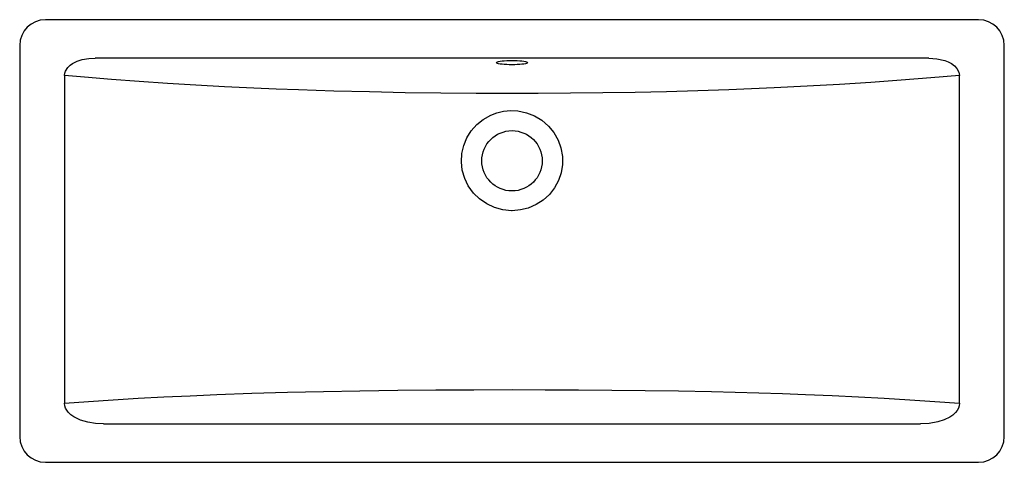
# Model space of a CAD drawing. Header units: millimetres. Extents: x 4143.464 to 4144.231, y 1680.863 to 1681.208.
import ezdxf

# ---------------------------------------------------------------- set-up
doc = ezdxf.new("R2010")
doc.units = ezdxf.units.MM
doc.layers.add('SANINDUSA', color=3, linetype='Continuous')

msp = doc.modelspace()

# ---------------------------------------------------------------- linework, layer by layer
at = {"layer": 'SANINDUSA'}
for p, q in [((4144.21062, 1681.20756), (4143.48362, 1681.20756)), ((4143.46362, 1681.18756), (4143.46362, 1680.88256)), ((4144.23062, 1680.88256), (4144.23062, 1681.18756)), ((4144.17183, 1681.17756), (4143.5224, 1681.17756)), ((4143.49862, 1681.16414), (4143.49862, 1680.90861)), ((4144.19562, 1680.90861), (4144.19562, 1681.16414)), ((4143.84712, 1681.14996), (4143.8471, 1681.14996)), ((4143.5289, 1680.89256), (4144.16534, 1680.89256)), ((4143.48362, 1680.86256), (4144.21062, 1680.86256))]:
    msp.add_line(p, q, dxfattribs=at)
at = {"layer": 'SANINDUSA', "flags": 128}
for points in [[(4143.49862, 1681.16414), (4143.49879, 1681.16583), (4143.49928, 1681.16746), (4143.50105, 1681.17031), (4143.50282, 1681.17202), (4143.50483, 1681.17344), (4143.50849, 1681.17522), (4143.51238, 1681.17643), (4143.51735, 1681.17729), (4143.5224, 1681.17756)], [(4143.84712, 1681.17241), (4143.84503, 1681.17244), (4143.84301, 1681.17251), (4143.84112, 1681.17263), (4143.8394, 1681.1728), (4143.83792, 1681.17301), (4143.83672, 1681.17325), (4143.83584, 1681.17351), (4143.8353, 1681.17379), (4143.83512, 1681.17408), (4143.8353, 1681.17437), (4143.83555, 1681.17452)], [(4143.83555, 1681.17452), (4143.83584, 1681.17465), (4143.83672, 1681.17492), (4143.83792, 1681.17515), (4143.8394, 1681.17536), (4143.84112, 1681.17553), (4143.84301, 1681.17565), (4143.84503, 1681.17573), (4143.84712, 1681.17575), (4143.8492, 1681.17573), (4143.85122, 1681.17565), (4143.85312, 1681.17553), (4143.85483, 1681.17536), (4143.85631, 1681.17515), (4143.85751, 1681.17492), (4143.85839, 1681.17465), (4143.85849, 1681.17461)], [(4143.85849, 1681.17461), (4143.85893, 1681.17437), (4143.85912, 1681.17408), (4143.85893, 1681.17379), (4143.85839, 1681.17351), (4143.85751, 1681.17325), (4143.85631, 1681.17301), (4143.85483, 1681.1728), (4143.85312, 1681.17263), (4143.85122, 1681.17251), (4143.8492, 1681.17244), (4143.84712, 1681.17241)], [(4144.17183, 1681.17756), (4144.1781, 1681.17714), (4144.18422, 1681.17576), (4144.1869, 1681.17474), (4144.18944, 1681.17341), (4144.19179, 1681.1717), (4144.19376, 1681.16958), (4144.1952, 1681.16678), (4144.19562, 1681.16414)], [(4143.8471, 1681.14996), (4143.81932, 1681.15004), (4143.79159, 1681.15027), (4143.76398, 1681.15066), (4143.73602, 1681.15122), (4143.70828, 1681.15194), (4143.68086, 1681.15284), (4143.66339, 1681.1535), (4143.64606, 1681.15424), (4143.62322, 1681.15534), (4143.60073, 1681.15656), (4143.57864, 1681.1579), (4143.55667, 1681.15939), (4143.53517, 1681.16101), (4143.51421, 1681.16274), (4143.49862, 1681.16414), (4143.49862, 1681.16414)], [(4144.19562, 1681.16414), (4144.19562, 1681.16414), (4144.17327, 1681.16217), (4144.15028, 1681.16033), (4144.12669, 1681.15863), (4144.10211, 1681.15706), (4144.077, 1681.15565), (4144.05143, 1681.15439), (4144.03377, 1681.15362), (4144.01591, 1681.15293), (4143.99182, 1681.15212), (4143.96748, 1681.15144), (4143.94295, 1681.15089), (4143.91788, 1681.15047), (4143.89268, 1681.15017), (4143.86741, 1681.15), (4143.85051, 1681.14996), (4143.84712, 1681.14996)], [(4143.84712, 1681.0587), (4143.84667, 1681.0587), (4143.84005, 1681.05933), (4143.83344, 1681.06112), (4143.8274, 1681.06393), (4143.82176, 1681.06784), (4143.81705, 1681.07247), (4143.81309, 1681.07801), (4143.81026, 1681.08387), (4143.80841, 1681.09031), (4143.80771, 1681.09668), (4143.8081, 1681.10325), (4143.80953, 1681.10943), (4143.81203, 1681.11545), (4143.81541, 1681.12085), (4143.81975, 1681.12574), (4143.82477, 1681.1298), (4143.83055, 1681.13305), (4143.83542, 1681.13491), (4143.84059, 1681.13613), (4143.84611, 1681.13665), (4143.85177, 1681.13639), (4143.8583, 1681.13506), (4143.86469, 1681.13258), (4143.87039, 1681.12914), (4143.87557, 1681.12466), (4143.87974, 1681.11957), (4143.88307, 1681.11366), (4143.88525, 1681.10757), (4143.88639, 1681.101), (4143.88641, 1681.09463), (4143.88534, 1681.08816), (4143.88327, 1681.08216), (4143.88016, 1681.07644), (4143.87623, 1681.07141), (4143.87139, 1681.06697), (4143.86595, 1681.06344), (4143.85983, 1681.06078), (4143.85364, 1681.05924), (4143.84712, 1681.0587)], [(4143.49862, 1680.90861), (4143.49862, 1680.90861), (4143.51726, 1680.91001), (4143.53635, 1680.91129), (4143.55583, 1680.91246), (4143.57595, 1680.91354), (4143.59642, 1680.91451), (4143.6172, 1680.91538), (4143.64451, 1680.91635), (4143.67225, 1680.91717), (4143.70033, 1680.91783), (4143.72864, 1680.91835), (4143.75806, 1680.91874), (4143.78767, 1680.91901), (4143.81738, 1680.91917), (4143.84712, 1680.91922), (4143.87304, 1680.91918), (4143.89895, 1680.91906), (4143.92478, 1680.91886), (4143.95082, 1680.91856), (4143.97673, 1680.91816), (4144.00244, 1680.91764), (4144.02099, 1680.91719), (4144.0394, 1680.91668), (4144.05771, 1680.91609), (4144.07584, 1680.91543), (4144.09656, 1680.91457), (4144.11698, 1680.91361), (4144.13705, 1680.91254), (4144.157, 1680.91134), (4144.17654, 1680.91004), (4144.19562, 1680.90861), (4144.19562, 1680.90861)], [(4143.5289, 1680.89256), (4143.52279, 1680.89283), (4143.51674, 1680.89374), (4143.5109, 1680.89543), (4143.50575, 1680.89791), (4143.5034, 1680.8996), (4143.50135, 1680.90162), (4143.49937, 1680.90484), (4143.49881, 1680.90669), (4143.49862, 1680.90861)], [(4144.19562, 1680.90861), (4144.19542, 1680.90667), (4144.19482, 1680.90473), (4144.19391, 1680.90301), (4144.19271, 1680.90142), (4144.1906, 1680.89941), (4144.18815, 1680.89771), (4144.18364, 1680.89555), (4144.17873, 1680.89404), (4144.17213, 1680.89291), (4144.16534, 1680.89256)]]:
    msp.add_lwpolyline(points, dxfattribs=at)
at = {"layer": 'SANINDUSA'}
msp.add_circle((4143.84712, 1681.09756), 0.0235, dxfattribs=at)
for centre, start, end in [((4143.48362, 1681.18756), 90, 180), ((4144.21062, 1681.18756), 0, 90), ((4143.48362, 1680.88256), 180, 270), ((4144.21062, 1680.88256), 270, 0)]:
    msp.add_arc(centre, 0.02, start, end, dxfattribs=at)

doc.saveas('drawing.dxf')
